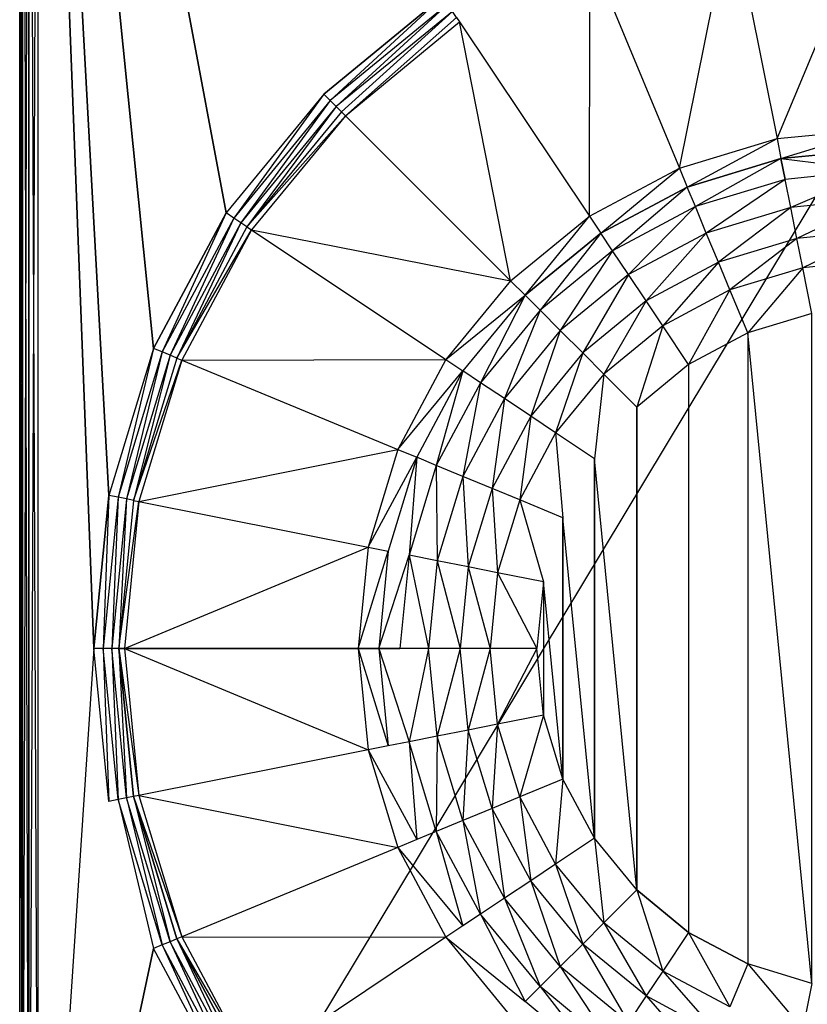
# Model space of a CAD drawing. Extents: x 0 to 0.6, y -0.5 to 0.
# Tile 2 of 7: x 0 to 0.17, y -0.392 to -0.179. Entities that reach past the tile are written whole.
import ezdxf

# ---------------------------------------------------------------- set-up
doc = ezdxf.new("R2010")
doc.units = 0
doc.layers.add('L0_WASHBASIN_N_3057_', color=7, linetype='CONTINUOUS')

msp = doc.modelspace()

# ---------------------------------------------------------------- linework, layer by layer
at = {"layer": 'L0_WASHBASIN_N_3057_', "color": 8}
for points, invisible_edges in [([(0, -0.004, 0.116), (0, -0.496, 0.004), (0, -0.496, 0.116), (0, -0.004, 0.116)], 13), ([(0, -0.496, 0.004), (0, -0.004, 0.116), (0, -0.004, 0.004), (0, -0.496, 0.004)], 10), ([(0.000586, -0.004, 0.119414), (0, -0.496, 0.118), (0.000586, -0.496, 0.119414), (0.000586, -0.004, 0.119414)], 13), ([(0, -0.496, 0.118), (0.000586, -0.004, 0.119414), (0, -0.004, 0.118), (0, -0.496, 0.118)], 10), ([(0, -0.004, 0.004), (0, -0.496, 0.002), (0, -0.496, 0.004), (0, -0.004, 0.004)], 13), ([(0, -0.496, 0.002), (0, -0.004, 0.004), (0, -0.004, 0.002), (0, -0.496, 0.002)], 10), ([(0, -0.004, 0.002), (0.000586, -0.496, 0.000586), (0, -0.496, 0.002), (0, -0.004, 0.002)], 13), ([(0.000586, -0.496, 0.000586), (0, -0.004, 0.002), (0.000586, -0.004, 0.000586), (0.000586, -0.496, 0.000586)], 10), ([(0, -0.004, 0.118), (0, -0.496, 0.116), (0, -0.496, 0.118), (0, -0.004, 0.118)], 13), ([(0, -0.496, 0.116), (0, -0.004, 0.118), (0, -0.004, 0.116), (0, -0.496, 0.116)], 10), ([(0.002, -0.496, 0.12), (0.000586, -0.004, 0.119414), (0.000586, -0.496, 0.119414), (0.002, -0.496, 0.12)], 13), ([(0.000586, -0.004, 0.119414), (0.002, -0.496, 0.12), (0.002, -0.004, 0.12), (0.000586, -0.004, 0.119414)], 10), ([(0.002, -0.004), (0.000586, -0.496, 0.000586), (0.000586, -0.004, 0.000586), (0.002, -0.004)], 13), ([(0.000586, -0.496, 0.000586), (0.002, -0.004), (0.002, -0.496), (0.000586, -0.496, 0.000586)], 10), ([(0.004, -0.496, 0.12), (0.002, -0.004, 0.12), (0.002, -0.496, 0.12), (0.004, -0.496, 0.12)], 13), ([(0.002, -0.004, 0.12), (0.004, -0.496, 0.12), (0.004, -0.004, 0.12), (0.002, -0.004, 0.12)], 10), ([(0.004, -0.004), (0.002, -0.496), (0.002, -0.004), (0.004, -0.004)], 13), ([(0.002, -0.496), (0.004, -0.004), (0.004, -0.496), (0.002, -0.496)], 10), ([(0.004, -0.496, 0.12), (0.015981, -0.315, 0.12), (0.004, -0.004, 0.12), (0.004, -0.496, 0.12)], 13), ([(0.091098, -0.174466, 0.12), (0.004, -0.004, 0.12), (0.065485, -0.195485, 0.12), (0.091098, -0.174466, 0.12)], 10), ([(0.065485, -0.195485, 0.12), (0.004, -0.004, 0.12), (0.044466, -0.221098, 0.12), (0.065485, -0.195485, 0.12)], 13), ([(0.044466, -0.221098, 0.12), (0.004, -0.004, 0.12), (0.028846, -0.250319, 0.12), (0.044466, -0.221098, 0.12)], 8), ([(0.028846, -0.250319, 0.12), (0.004, -0.004, 0.12), (0.019228, -0.282026, 0.12), (0.028846, -0.250319, 0.12)], 12), ([(0.019228, -0.282026, 0.12), (0.004, -0.004, 0.12), (0.015981, -0.315, 0.12), (0.019228, -0.282026, 0.12)], 8), ([(0.3, -0.004), (0.004, -0.496), (0.004, -0.004), (0.3, -0.004)], 13), ([(0.004, -0.496), (0.3, -0.004), (0.3, -0.496), (0.004, -0.496)], 10), ([(0.163131, -0.205085, 0.049034), (0.185052, -0.152579, 0.116951), (0.153307, -0.155698, 0.116945), (0.163131, -0.205085, 0.049034)], 10), ([(0.185052, -0.152579, 0.116951), (0.163131, -0.205085, 0.049034), (0.184943, -0.20293, 0.049029), (0.185052, -0.152579, 0.116951)], 13), ([(0.142107, -0.211462, 0.049034), (0.153307, -0.155698, 0.116945), (0.122838, -0.164941, 0.116945), (0.142107, -0.211462, 0.049034)], 10), ([(0.153307, -0.155698, 0.116945), (0.142107, -0.211462, 0.049034), (0.163131, -0.205085, 0.049034), (0.153307, -0.155698, 0.116945)], 13), ([(0.122838, -0.164941, 0.116945), (0.094098, -0.178965, 0.11856), (0.094757, -0.17995, 0.116945), (0.122838, -0.164941, 0.116945)], 13), ([(0.122732, -0.221818, 0.049034), (0.122838, -0.164941, 0.116945), (0.094757, -0.17995, 0.116945), (0.122732, -0.221818, 0.049034)], 10), ([(0.122838, -0.164941, 0.116945), (0.122732, -0.221818, 0.049034), (0.142107, -0.211462, 0.049034), (0.122838, -0.164941, 0.116945)], 13), ([(0.066906, -0.196906, 0.12), (0.091098, -0.174466, 0.12), (0.065485, -0.195485, 0.12), (0.066906, -0.196906, 0.12)], 13), ([(0.091098, -0.174466, 0.12), (0.066906, -0.196906, 0.12), (0.092214, -0.176137, 0.12), (0.091098, -0.174466, 0.12)], 10), ([(0.068198, -0.198199, 0.119578), (0.092214, -0.176137, 0.12), (0.066906, -0.196906, 0.12), (0.068198, -0.198199, 0.119578)], 13), ([(0.092214, -0.176137, 0.12), (0.068198, -0.198199, 0.119578), (0.093229, -0.177657, 0.119578), (0.092214, -0.176137, 0.12)], 10), ([(0.069306, -0.199312, 0.11856), (0.093229, -0.177657, 0.119578), (0.068198, -0.198199, 0.119578), (0.069306, -0.199312, 0.11856)], 13), ([(0.093229, -0.177657, 0.119578), (0.069306, -0.199312, 0.11856), (0.094098, -0.178965, 0.11856), (0.093229, -0.177657, 0.119578)], 10), ([(0.070144, -0.20015, 0.116945), (0.094098, -0.178965, 0.11856), (0.069306, -0.199312, 0.11856), (0.070144, -0.20015, 0.116945)], 10), ([(0.094098, -0.178965, 0.11856), (0.070144, -0.20015, 0.116945), (0.094757, -0.17995, 0.116945), (0.094098, -0.178965, 0.11856)], 13), ([(0.10575, -0.235756, 0.049034), (0.094757, -0.17995, 0.116945), (0.070144, -0.20015, 0.116945), (0.10575, -0.235756, 0.049034)], 10), ([(0.094757, -0.17995, 0.116945), (0.10575, -0.235756, 0.049034), (0.122732, -0.221818, 0.049034), (0.094757, -0.17995, 0.116945)], 13), ([(0.046137, -0.222214, 0.12), (0.065485, -0.195485, 0.12), (0.044466, -0.221098, 0.12), (0.046137, -0.222214, 0.12)], 13), ([(0.065485, -0.195485, 0.12), (0.046137, -0.222214, 0.12), (0.066906, -0.196906, 0.12), (0.065485, -0.195485, 0.12)], 10), ([(0.047655, -0.22323, 0.119578), (0.066906, -0.196906, 0.12), (0.046137, -0.222214, 0.12), (0.047655, -0.22323, 0.119578)], 13), ([(0.066906, -0.196906, 0.12), (0.047655, -0.22323, 0.119578), (0.068198, -0.198199, 0.119578), (0.066906, -0.196906, 0.12)], 10), ([(0.048959, -0.224104, 0.11856), (0.068198, -0.198199, 0.119578), (0.047655, -0.22323, 0.119578), (0.048959, -0.224104, 0.11856)], 13), ([(0.068198, -0.198199, 0.119578), (0.048959, -0.224104, 0.11856), (0.069306, -0.199312, 0.11856), (0.068198, -0.198199, 0.119578)], 10), ([(0.048959, -0.224104, 0.11856), (0.070144, -0.20015, 0.116945), (0.069306, -0.199312, 0.11856), (0.048959, -0.224104, 0.11856)], 10), ([(0.070144, -0.20015, 0.116945), (0.048959, -0.224104, 0.11856), (0.049944, -0.224763, 0.116945), (0.070144, -0.20015, 0.116945)], 13), ([(0.049944, -0.224763, 0.116945), (0.10575, -0.235756, 0.049034), (0.070144, -0.20015, 0.116945), (0.049944, -0.224763, 0.116945)], 10), ([(0.163989, -0.2094, 0.043084), (0.184943, -0.20293, 0.049029), (0.163131, -0.205085, 0.049034), (0.163989, -0.2094, 0.043084)], 10), ([(0.184943, -0.20293, 0.049029), (0.163989, -0.2094, 0.043084), (0.184994, -0.207331, 0.043084), (0.184943, -0.20293, 0.049029)], 13), ([(0.143791, -0.215527, 0.043084), (0.163131, -0.205085, 0.049034), (0.142107, -0.211462, 0.049034), (0.143791, -0.215527, 0.043084)], 10), ([(0.163131, -0.205085, 0.049034), (0.143791, -0.215527, 0.043084), (0.163989, -0.2094, 0.043084), (0.163131, -0.205085, 0.049034)], 13), ([(0.163989, -0.2094, 0.043084), (0.18505, -0.211894, 0.038469), (0.184994, -0.207331, 0.043084), (0.163989, -0.2094, 0.043084)], 10), ([(0.145539, -0.219747, 0.038469), (0.163989, -0.2094, 0.043084), (0.143791, -0.215527, 0.043084), (0.145539, -0.219747, 0.038469)], 13), ([(0.163989, -0.2094, 0.043084), (0.145539, -0.219747, 0.038469), (0.16488, -0.21388, 0.038469), (0.163989, -0.2094, 0.043084)], 10), ([(0.18505, -0.211894, 0.038469), (0.163989, -0.2094, 0.043084), (0.16488, -0.21388, 0.038469), (0.18505, -0.211894, 0.038469)], 13), ([(0.125176, -0.225477, 0.043084), (0.142107, -0.211462, 0.049034), (0.122732, -0.221818, 0.049034), (0.125176, -0.225477, 0.043084)], 10), ([(0.142107, -0.211462, 0.049034), (0.125176, -0.225477, 0.043084), (0.143791, -0.215527, 0.043084), (0.142107, -0.211462, 0.049034)], 13), ([(0.166083, -0.219929, 0.034556), (0.18505, -0.211894, 0.038469), (0.16488, -0.21388, 0.038469), (0.166083, -0.219929, 0.034556)], 13), ([(0.18505, -0.211894, 0.038469), (0.166083, -0.219929, 0.034556), (0.18521, -0.218045, 0.034556), (0.18505, -0.211894, 0.038469)], 10), ([(0.147899, -0.225445, 0.034556), (0.16488, -0.21388, 0.038469), (0.145539, -0.219747, 0.038469), (0.147899, -0.225445, 0.034556)], 13), ([(0.16488, -0.21388, 0.038469), (0.147899, -0.225445, 0.034556), (0.166083, -0.219929, 0.034556), (0.16488, -0.21388, 0.038469)], 10), ([(0.127714, -0.229275, 0.038469), (0.143791, -0.215527, 0.043084), (0.125176, -0.225477, 0.043084), (0.127714, -0.229275, 0.038469)], 13), ([(0.143791, -0.215527, 0.043084), (0.127714, -0.229275, 0.038469), (0.145539, -0.219747, 0.038469), (0.143791, -0.215527, 0.043084)], 10), ([(0.167415, -0.226626, 0.031941), (0.18521, -0.218045, 0.034556), (0.166083, -0.219929, 0.034556), (0.167415, -0.226626, 0.031941)], 13), ([(0.18521, -0.218045, 0.034556), (0.167415, -0.226626, 0.031941), (0.185449, -0.22485, 0.031941), (0.18521, -0.218045, 0.034556)], 10), ([(0.131141, -0.234403, 0.034556), (0.145539, -0.219747, 0.038469), (0.127714, -0.229275, 0.038469), (0.131141, -0.234403, 0.034556)], 13), ([(0.145539, -0.219747, 0.038469), (0.131141, -0.234403, 0.034556), (0.147899, -0.225445, 0.034556), (0.145539, -0.219747, 0.038469)], 10), ([(0.150512, -0.231753, 0.031941), (0.166083, -0.219929, 0.034556), (0.147899, -0.225445, 0.034556), (0.150512, -0.231753, 0.031941)], 13), ([(0.166083, -0.219929, 0.034556), (0.150512, -0.231753, 0.031941), (0.167415, -0.226626, 0.031941), (0.166083, -0.219929, 0.034556)], 10), ([(0.030703, -0.251088, 0.12), (0.044466, -0.221098, 0.12), (0.028846, -0.250319, 0.12), (0.030703, -0.251088, 0.12)], 13), ([(0.044466, -0.221098, 0.12), (0.030703, -0.251088, 0.12), (0.046137, -0.222214, 0.12), (0.044466, -0.221098, 0.12)], 10), ([(0.032391, -0.251788, 0.119578), (0.046137, -0.222214, 0.12), (0.030703, -0.251088, 0.12), (0.032391, -0.251788, 0.119578)], 13), ([(0.046137, -0.222214, 0.12), (0.032391, -0.251788, 0.119578), (0.047655, -0.22323, 0.119578), (0.046137, -0.222214, 0.12)], 10), ([(0.108861, -0.238867, 0.043084), (0.122732, -0.221818, 0.049034), (0.10575, -0.235756, 0.049034), (0.108861, -0.238867, 0.043084)], 10), ([(0.122732, -0.221818, 0.049034), (0.108861, -0.238867, 0.043084), (0.125176, -0.225477, 0.043084), (0.122732, -0.221818, 0.049034)], 13), ([(0.03384, -0.25239, 0.11856), (0.047655, -0.22323, 0.119578), (0.032391, -0.251788, 0.119578), (0.03384, -0.25239, 0.11856)], 13), ([(0.047655, -0.22323, 0.119578), (0.03384, -0.25239, 0.11856), (0.048959, -0.224104, 0.11856), (0.047655, -0.22323, 0.119578)], 10), ([(0.03384, -0.25239, 0.11856), (0.049944, -0.224763, 0.116945), (0.048959, -0.224104, 0.11856), (0.03384, -0.25239, 0.11856)], 10), ([(0.049944, -0.224763, 0.116945), (0.03384, -0.25239, 0.11856), (0.034935, -0.252844, 0.116945), (0.049944, -0.224763, 0.116945)], 13), ([(0.034935, -0.252844, 0.116945), (0.091812, -0.252738, 0.049034), (0.049944, -0.224763, 0.116945), (0.034935, -0.252844, 0.116945)], 10), ([(0.10575, -0.235756, 0.049034), (0.049944, -0.224763, 0.116945), (0.091812, -0.252738, 0.049034), (0.10575, -0.235756, 0.049034)], 13), ([(0.168673, -0.23295, 0.031023), (0.185449, -0.22485, 0.031941), (0.167415, -0.226626, 0.031941), (0.168673, -0.23295, 0.031023)], 13), ([(0.185449, -0.22485, 0.031941), (0.168673, -0.23295, 0.031023), (0.185731, -0.23127, 0.031023), (0.185449, -0.22485, 0.031941)], 10), ([(0.112091, -0.242097, 0.038469), (0.125176, -0.225477, 0.043084), (0.108861, -0.238867, 0.043084), (0.112091, -0.242097, 0.038469)], 13), ([(0.125176, -0.225477, 0.043084), (0.112091, -0.242097, 0.038469), (0.127714, -0.229275, 0.038469), (0.125176, -0.225477, 0.043084)], 10), ([(0.134934, -0.24008, 0.031941), (0.147899, -0.225445, 0.034556), (0.131141, -0.234403, 0.034556), (0.134934, -0.24008, 0.031941)], 13), ([(0.147899, -0.225445, 0.034556), (0.134934, -0.24008, 0.031941), (0.150512, -0.231753, 0.031941), (0.147899, -0.225445, 0.034556)], 10), ([(0.15298, -0.237711, 0.031023), (0.167415, -0.226626, 0.031941), (0.150512, -0.231753, 0.031941), (0.15298, -0.237711, 0.031023)], 13), ([(0.167415, -0.226626, 0.031941), (0.15298, -0.237711, 0.031023), (0.168673, -0.23295, 0.031023), (0.167415, -0.226626, 0.031941)], 10), ([(0.116452, -0.246458, 0.034556), (0.127714, -0.229275, 0.038469), (0.112091, -0.242097, 0.038469), (0.116452, -0.246458, 0.034556)], 13), ([(0.127714, -0.229275, 0.038469), (0.116452, -0.246458, 0.034556), (0.131141, -0.234403, 0.034556), (0.127714, -0.229275, 0.038469)], 10), ([(0.170634, -0.242806, 0.031023), (0.185731, -0.23127, 0.031023), (0.168673, -0.23295, 0.031023), (0.170634, -0.242806, 0.031023)], 13), ([(0.138517, -0.245442, 0.031023), (0.150512, -0.231753, 0.031941), (0.134934, -0.24008, 0.031941), (0.138517, -0.245442, 0.031023)], 13), ([(0.150512, -0.231753, 0.031941), (0.138517, -0.245442, 0.031023), (0.15298, -0.237711, 0.031023), (0.150512, -0.231753, 0.031941)], 10), ([(0.156825, -0.246994, 0.031023), (0.168673, -0.23295, 0.031023), (0.15298, -0.237711, 0.031023), (0.156825, -0.246994, 0.031023)], 13), ([(0.168673, -0.23295, 0.031023), (0.156825, -0.246994, 0.031023), (0.170634, -0.242806, 0.031023), (0.168673, -0.23295, 0.031023)], 10), ([(0.12128, -0.251286, 0.031941), (0.131141, -0.234403, 0.034556), (0.116452, -0.246458, 0.034556), (0.12128, -0.251286, 0.031941)], 13), ([(0.131141, -0.234403, 0.034556), (0.12128, -0.251286, 0.031941), (0.134934, -0.24008, 0.031941), (0.131141, -0.234403, 0.034556)], 10), ([(0.091812, -0.252738, 0.049034), (0.108861, -0.238867, 0.043084), (0.10575, -0.235756, 0.049034), (0.091812, -0.252738, 0.049034)], 10), ([(0.144099, -0.253797, 0.031023), (0.15298, -0.237711, 0.031023), (0.138517, -0.245442, 0.031023), (0.144099, -0.253797, 0.031023)], 13), ([(0.15298, -0.237711, 0.031023), (0.144099, -0.253797, 0.031023), (0.156825, -0.246994, 0.031023), (0.15298, -0.237711, 0.031023)], 10), ([(0.108861, -0.238867, 0.043084), (0.091812, -0.252738, 0.049034), (0.095471, -0.255182, 0.043084), (0.108861, -0.238867, 0.043084)], 13), ([(0.099269, -0.25772, 0.038469), (0.108861, -0.238867, 0.043084), (0.095471, -0.255182, 0.043084), (0.099269, -0.25772, 0.038469)], 13), ([(0.108861, -0.238867, 0.043084), (0.099269, -0.25772, 0.038469), (0.112091, -0.242097, 0.038469), (0.108861, -0.238867, 0.043084)], 10), ([(0.125839, -0.255845, 0.031023), (0.134934, -0.24008, 0.031941), (0.12128, -0.251286, 0.031941), (0.125839, -0.255845, 0.031023)], 13), ([(0.134934, -0.24008, 0.031941), (0.125839, -0.255845, 0.031023), (0.138517, -0.245442, 0.031023), (0.134934, -0.24008, 0.031941)], 10), ([(0.104397, -0.261147, 0.034556), (0.112091, -0.242097, 0.038469), (0.099269, -0.25772, 0.038469), (0.104397, -0.261147, 0.034556)], 13), ([(0.112091, -0.242097, 0.038469), (0.104397, -0.261147, 0.034556), (0.116452, -0.246458, 0.034556), (0.112091, -0.242097, 0.038469)], 10), ([(0.156825, -0.246994, 0.031023), (0.170634, -0.387194, 0.031023), (0.170634, -0.242806, 0.031023), (0.156825, -0.246994, 0.031023)], 9), ([(0.132945, -0.262951, 0.031023), (0.138517, -0.245442, 0.031023), (0.125839, -0.255845, 0.031023), (0.132945, -0.262951, 0.031023)], 13), ([(0.138517, -0.245442, 0.031023), (0.132945, -0.262951, 0.031023), (0.144099, -0.253797, 0.031023), (0.138517, -0.245442, 0.031023)], 10), ([(0.110074, -0.26494, 0.031941), (0.116452, -0.246458, 0.034556), (0.104397, -0.261147, 0.034556), (0.110074, -0.26494, 0.031941)], 13), ([(0.116452, -0.246458, 0.034556), (0.110074, -0.26494, 0.031941), (0.12128, -0.251286, 0.031941), (0.116452, -0.246458, 0.034556)], 10), ([(0.144099, -0.253797, 0.031023), (0.144099, -0.376203, 0.031023), (0.156825, -0.246994, 0.031023), (0.144099, -0.253797, 0.031023)], 10), ([(0.156825, -0.246994, 0.031023), (0.144099, -0.376203, 0.031023), (0.156825, -0.383006, 0.031023), (0.156825, -0.246994, 0.031023)], 13), ([(0.156825, -0.246994, 0.031023), (0.156825, -0.383006, 0.031023), (0.170634, -0.387194, 0.031023), (0.156825, -0.246994, 0.031023)], 10), ([(0.021199, -0.282418, 0.12), (0.028846, -0.250319, 0.12), (0.019228, -0.282026, 0.12), (0.021199, -0.282418, 0.12)], 13), ([(0.028846, -0.250319, 0.12), (0.021199, -0.282418, 0.12), (0.030703, -0.251088, 0.12), (0.028846, -0.250319, 0.12)], 10), ([(0.022991, -0.282775, 0.119578), (0.030703, -0.251088, 0.12), (0.021199, -0.282418, 0.12), (0.022991, -0.282775, 0.119578)], 13), ([(0.030703, -0.251088, 0.12), (0.022991, -0.282775, 0.119578), (0.032391, -0.251788, 0.119578), (0.030703, -0.251088, 0.12)], 10), ([(0.02453, -0.283082, 0.11856), (0.032391, -0.251788, 0.119578), (0.022991, -0.282775, 0.119578), (0.02453, -0.283082, 0.11856)], 13), ([(0.032391, -0.251788, 0.119578), (0.02453, -0.283082, 0.11856), (0.03384, -0.25239, 0.11856), (0.032391, -0.251788, 0.119578)], 10), ([(0.02453, -0.283082, 0.11856), (0.034935, -0.252844, 0.116945), (0.03384, -0.25239, 0.11856), (0.02453, -0.283082, 0.11856)], 10), ([(0.115436, -0.268523, 0.031023), (0.12128, -0.251286, 0.031941), (0.110074, -0.26494, 0.031941), (0.115436, -0.268523, 0.031023)], 13), ([(0.12128, -0.251286, 0.031941), (0.115436, -0.268523, 0.031023), (0.125839, -0.255845, 0.031023), (0.12128, -0.251286, 0.031941)], 10), ([(0.034935, -0.252844, 0.116945), (0.02453, -0.283082, 0.11856), (0.025692, -0.283313, 0.116945), (0.034935, -0.252844, 0.116945)], 13), ([(0.025692, -0.283313, 0.116945), (0.081456, -0.272113, 0.049034), (0.034935, -0.252844, 0.116945), (0.025692, -0.283313, 0.116945)], 10), ([(0.091812, -0.252738, 0.049034), (0.034935, -0.252844, 0.116945), (0.081456, -0.272113, 0.049034), (0.091812, -0.252738, 0.049034)], 13), ([(0.081456, -0.272113, 0.049034), (0.095471, -0.255182, 0.043084), (0.091812, -0.252738, 0.049034), (0.081456, -0.272113, 0.049034)], 10), ([(0.132945, -0.262951, 0.031023), (0.132945, -0.367049, 0.031023), (0.144099, -0.253797, 0.031023), (0.132945, -0.262951, 0.031023)], 10), ([(0.144099, -0.253797, 0.031023), (0.132945, -0.367049, 0.031023), (0.144099, -0.376203, 0.031023), (0.144099, -0.253797, 0.031023)], 13), ([(0.095471, -0.255182, 0.043084), (0.081456, -0.272113, 0.049034), (0.085521, -0.273797, 0.043084), (0.095471, -0.255182, 0.043084)], 13), ([(0.089741, -0.275545, 0.038469), (0.095471, -0.255182, 0.043084), (0.085521, -0.273797, 0.043084), (0.089741, -0.275545, 0.038469)], 13), ([(0.095471, -0.255182, 0.043084), (0.089741, -0.275545, 0.038469), (0.099269, -0.25772, 0.038469), (0.095471, -0.255182, 0.043084)], 10), ([(0.123791, -0.274105, 0.031023), (0.125839, -0.255845, 0.031023), (0.115436, -0.268523, 0.031023), (0.123791, -0.274105, 0.031023)], 13), ([(0.125839, -0.255845, 0.031023), (0.123791, -0.274105, 0.031023), (0.132945, -0.262951, 0.031023), (0.125839, -0.255845, 0.031023)], 10), ([(0.095439, -0.277905, 0.034556), (0.099269, -0.25772, 0.038469), (0.089741, -0.275545, 0.038469), (0.095439, -0.277905, 0.034556)], 13), ([(0.099269, -0.25772, 0.038469), (0.095439, -0.277905, 0.034556), (0.104397, -0.261147, 0.034556), (0.099269, -0.25772, 0.038469)], 10), ([(0.101747, -0.280518, 0.031941), (0.104397, -0.261147, 0.034556), (0.095439, -0.277905, 0.034556), (0.101747, -0.280518, 0.031941)], 13), ([(0.104397, -0.261147, 0.034556), (0.101747, -0.280518, 0.031941), (0.110074, -0.26494, 0.031941), (0.104397, -0.261147, 0.034556)], 10), ([(0.123791, -0.274105, 0.031023), (0.132945, -0.367049, 0.031023), (0.132945, -0.262951, 0.031023), (0.123791, -0.274105, 0.031023)], 13), ([(0.107705, -0.282986, 0.031023), (0.110074, -0.26494, 0.031941), (0.101747, -0.280518, 0.031941), (0.107705, -0.282986, 0.031023)], 13), ([(0.110074, -0.26494, 0.031941), (0.107705, -0.282986, 0.031023), (0.115436, -0.268523, 0.031023), (0.110074, -0.26494, 0.031941)], 10), ([(0.116988, -0.286831, 0.031023), (0.115436, -0.268523, 0.031023), (0.107705, -0.282986, 0.031023), (0.116988, -0.286831, 0.031023)], 13), ([(0.115436, -0.268523, 0.031023), (0.116988, -0.286831, 0.031023), (0.123791, -0.274105, 0.031023), (0.115436, -0.268523, 0.031023)], 10), ([(0.081456, -0.272113, 0.049034), (0.025692, -0.283313, 0.116945), (0.075079, -0.293137, 0.049034), (0.081456, -0.272113, 0.049034)], 13), ([(0.075079, -0.293137, 0.049034), (0.085521, -0.273797, 0.043084), (0.081456, -0.272113, 0.049034), (0.075079, -0.293137, 0.049034)], 10), ([(0.085521, -0.273797, 0.043084), (0.075079, -0.293137, 0.049034), (0.079394, -0.293995, 0.043084), (0.085521, -0.273797, 0.043084)], 13), ([(0.083874, -0.294886, 0.038469), (0.085521, -0.273797, 0.043084), (0.079394, -0.293995, 0.043084), (0.083874, -0.294886, 0.038469)], 13), ([(0.085521, -0.273797, 0.043084), (0.083874, -0.294886, 0.038469), (0.089741, -0.275545, 0.038469), (0.085521, -0.273797, 0.043084)], 10), ([(0.089923, -0.296089, 0.034556), (0.089741, -0.275545, 0.038469), (0.083874, -0.294886, 0.038469), (0.089923, -0.296089, 0.034556)], 13), ([(0.089741, -0.275545, 0.038469), (0.089923, -0.296089, 0.034556), (0.095439, -0.277905, 0.034556), (0.089741, -0.275545, 0.038469)], 10), ([(0.116988, -0.286831, 0.031023), (0.123791, -0.355895, 0.031023), (0.123791, -0.274105, 0.031023), (0.116988, -0.286831, 0.031023)], 13), ([(0.123791, -0.274105, 0.031023), (0.123791, -0.355895, 0.031023), (0.132945, -0.367049, 0.031023), (0.123791, -0.274105, 0.031023)], 10), ([(0.09662, -0.297421, 0.031941), (0.095439, -0.277905, 0.034556), (0.089923, -0.296089, 0.034556), (0.09662, -0.297421, 0.031941)], 13), ([(0.095439, -0.277905, 0.034556), (0.09662, -0.297421, 0.031941), (0.101747, -0.280518, 0.031941), (0.095439, -0.277905, 0.034556)], 10), ([(0.01799, -0.315, 0.12), (0.019228, -0.282026, 0.12), (0.015981, -0.315, 0.12), (0.01799, -0.315, 0.12)], 13), ([(0.019228, -0.282026, 0.12), (0.01799, -0.315, 0.12), (0.021199, -0.282418, 0.12), (0.019228, -0.282026, 0.12)], 10), ([(0.102944, -0.298679, 0.031023), (0.101747, -0.280518, 0.031941), (0.09662, -0.297421, 0.031941), (0.102944, -0.298679, 0.031023)], 13), ([(0.101747, -0.280518, 0.031941), (0.102944, -0.298679, 0.031023), (0.107705, -0.282986, 0.031023), (0.101747, -0.280518, 0.031941)], 10), ([(0.019817, -0.315, 0.119578), (0.021199, -0.282418, 0.12), (0.01799, -0.315, 0.12), (0.019817, -0.315, 0.119578)], 13), ([(0.021199, -0.282418, 0.12), (0.019817, -0.315, 0.119578), (0.022991, -0.282775, 0.119578), (0.021199, -0.282418, 0.12)], 10), ([(0.021386, -0.315, 0.11856), (0.022991, -0.282775, 0.119578), (0.019817, -0.315, 0.119578), (0.021386, -0.315, 0.11856)], 13), ([(0.022991, -0.282775, 0.119578), (0.021386, -0.315, 0.11856), (0.02453, -0.283082, 0.11856), (0.022991, -0.282775, 0.119578)], 10), ([(0.021386, -0.315, 0.11856), (0.025692, -0.283313, 0.116945), (0.02453, -0.283082, 0.11856), (0.021386, -0.315, 0.11856)], 10), ([(0.025692, -0.283313, 0.116945), (0.021386, -0.315, 0.11856), (0.022571, -0.315, 0.116945), (0.025692, -0.283313, 0.116945)], 13), ([(0.022571, -0.315, 0.116945), (0.075079, -0.293137, 0.049034), (0.025692, -0.283313, 0.116945), (0.022571, -0.315, 0.116945)], 10), ([(0.1128, -0.30064, 0.031023), (0.107705, -0.282986, 0.031023), (0.102944, -0.298679, 0.031023), (0.1128, -0.30064, 0.031023)], 13), ([(0.107705, -0.282986, 0.031023), (0.1128, -0.30064, 0.031023), (0.116988, -0.286831, 0.031023), (0.107705, -0.282986, 0.031023)], 10), ([(0.1128, -0.30064, 0.031023), (0.116988, -0.343169, 0.031023), (0.116988, -0.286831, 0.031023), (0.1128, -0.30064, 0.031023)], 13), ([(0.116988, -0.286831, 0.031023), (0.116988, -0.343169, 0.031023), (0.123791, -0.355895, 0.031023), (0.116988, -0.286831, 0.031023)], 10), ([(0.075079, -0.293137, 0.049034), (0.022571, -0.315, 0.116945), (0.072925, -0.315, 0.049034), (0.075079, -0.293137, 0.049034)], 13), ([(0.072925, -0.315, 0.049034), (0.079394, -0.293995, 0.043084), (0.075079, -0.293137, 0.049034), (0.072925, -0.315, 0.049034)], 10), ([(0.079394, -0.293995, 0.043084), (0.072925, -0.315, 0.049034), (0.077325, -0.315, 0.043084), (0.079394, -0.293995, 0.043084)], 13), ([(0.077325, -0.315, 0.043084), (0.083874, -0.294886, 0.038469), (0.079394, -0.293995, 0.043084), (0.077325, -0.315, 0.043084)], 10), ([(0.083874, -0.294886, 0.038469), (0.077325, -0.315, 0.043084), (0.081893, -0.315, 0.038469), (0.083874, -0.294886, 0.038469)], 13), ([(0.088061, -0.315, 0.034556), (0.083874, -0.294886, 0.038469), (0.081893, -0.315, 0.038469), (0.088061, -0.315, 0.034556)], 13), ([(0.083874, -0.294886, 0.038469), (0.088061, -0.315, 0.034556), (0.089923, -0.296089, 0.034556), (0.083874, -0.294886, 0.038469)], 10), ([(0.094888, -0.315, 0.031941), (0.089923, -0.296089, 0.034556), (0.088061, -0.315, 0.034556), (0.094888, -0.315, 0.031941)], 13), ([(0.089923, -0.296089, 0.034556), (0.094888, -0.315, 0.031941), (0.09662, -0.297421, 0.031941), (0.089923, -0.296089, 0.034556)], 10), ([(0.101337, -0.315, 0.031023), (0.09662, -0.297421, 0.031941), (0.094888, -0.315, 0.031941), (0.101337, -0.315, 0.031023)], 13), ([(0.09662, -0.297421, 0.031941), (0.101337, -0.315, 0.031023), (0.102944, -0.298679, 0.031023), (0.09662, -0.297421, 0.031941)], 10), ([(0.111385, -0.315, 0.031023), (0.102944, -0.298679, 0.031023), (0.101337, -0.315, 0.031023), (0.111385, -0.315, 0.031023)], 13), ([(0.102944, -0.298679, 0.031023), (0.111385, -0.315, 0.031023), (0.1128, -0.30064, 0.031023), (0.102944, -0.298679, 0.031023)], 10), ([(0.1128, -0.32936, 0.031023), (0.1128, -0.30064, 0.031023), (0.111385, -0.315, 0.031023), (0.1128, -0.32936, 0.031023)], 13), ([(0.1128, -0.30064, 0.031023), (0.1128, -0.32936, 0.031023), (0.116988, -0.343169, 0.031023), (0.1128, -0.30064, 0.031023)], 10), ([(0.015981, -0.315, 0.12), (0.004, -0.496, 0.12), (0.019228, -0.347974, 0.12), (0.015981, -0.315, 0.12)], 10), ([(0.019228, -0.347974, 0.12), (0.01799, -0.315, 0.12), (0.015981, -0.315, 0.12), (0.019228, -0.347974, 0.12)], 13), ([(0.021199, -0.347582, 0.12), (0.019817, -0.315, 0.119578), (0.01799, -0.315, 0.12), (0.021199, -0.347582, 0.12)], 13), ([(0.01799, -0.315, 0.12), (0.019228, -0.347974, 0.12), (0.021199, -0.347582, 0.12), (0.01799, -0.315, 0.12)], 10), ([(0.022991, -0.347225, 0.119578), (0.021386, -0.315, 0.11856), (0.019817, -0.315, 0.119578), (0.022991, -0.347225, 0.119578)], 13), ([(0.019817, -0.315, 0.119578), (0.021199, -0.347582, 0.12), (0.022991, -0.347225, 0.119578), (0.019817, -0.315, 0.119578)], 10), ([(0.021386, -0.315, 0.11856), (0.022991, -0.347225, 0.119578), (0.02453, -0.346918, 0.11856), (0.021386, -0.315, 0.11856)], 10), ([(0.025692, -0.346687, 0.116945), (0.021386, -0.315, 0.11856), (0.02453, -0.346918, 0.11856), (0.025692, -0.346687, 0.116945)], 13), ([(0.021386, -0.315, 0.11856), (0.025692, -0.346687, 0.116945), (0.022571, -0.315, 0.116945), (0.021386, -0.315, 0.11856)], 10), ([(0.075079, -0.336863, 0.049034), (0.022571, -0.315, 0.116945), (0.025692, -0.346687, 0.116945), (0.075079, -0.336863, 0.049034)], 13), ([(0.022571, -0.315, 0.116945), (0.075079, -0.336863, 0.049034), (0.072925, -0.315, 0.049034), (0.022571, -0.315, 0.116945)], 10), ([(0.079394, -0.336005, 0.043084), (0.072925, -0.315, 0.049034), (0.075079, -0.336863, 0.049034), (0.079394, -0.336005, 0.043084)], 13), ([(0.072925, -0.315, 0.049034), (0.079394, -0.336005, 0.043084), (0.077325, -0.315, 0.043084), (0.072925, -0.315, 0.049034)], 10), ([(0.083874, -0.335114, 0.038469), (0.077325, -0.315, 0.043084), (0.079394, -0.336005, 0.043084), (0.083874, -0.335114, 0.038469)], 13), ([(0.077325, -0.315, 0.043084), (0.083874, -0.335114, 0.038469), (0.081893, -0.315, 0.038469), (0.077325, -0.315, 0.043084)], 10), ([(0.083874, -0.335114, 0.038469), (0.088061, -0.315, 0.034556), (0.081893, -0.315, 0.038469), (0.083874, -0.335114, 0.038469)], 13), ([(0.088061, -0.315, 0.034556), (0.083874, -0.335114, 0.038469), (0.089923, -0.333911, 0.034556), (0.088061, -0.315, 0.034556)], 10), ([(0.089923, -0.333911, 0.034556), (0.094888, -0.315, 0.031941), (0.088061, -0.315, 0.034556), (0.089923, -0.333911, 0.034556)], 13), ([(0.094888, -0.315, 0.031941), (0.089923, -0.333911, 0.034556), (0.09662, -0.332579, 0.031941), (0.094888, -0.315, 0.031941)], 10), ([(0.09662, -0.332579, 0.031941), (0.101337, -0.315, 0.031023), (0.094888, -0.315, 0.031941), (0.09662, -0.332579, 0.031941)], 13), ([(0.101337, -0.315, 0.031023), (0.09662, -0.332579, 0.031941), (0.102944, -0.331321, 0.031023), (0.101337, -0.315, 0.031023)], 10), ([(0.102944, -0.331321, 0.031023), (0.111385, -0.315, 0.031023), (0.101337, -0.315, 0.031023), (0.102944, -0.331321, 0.031023)], 13), ([(0.111385, -0.315, 0.031023), (0.102944, -0.331321, 0.031023), (0.1128, -0.32936, 0.031023), (0.111385, -0.315, 0.031023)], 10), ([(0.107705, -0.347014, 0.031023), (0.1128, -0.32936, 0.031023), (0.102944, -0.331321, 0.031023), (0.107705, -0.347014, 0.031023)], 13), ([(0.1128, -0.32936, 0.031023), (0.107705, -0.347014, 0.031023), (0.116988, -0.343169, 0.031023), (0.1128, -0.32936, 0.031023)], 10), ([(0.095439, -0.352095, 0.034556), (0.09662, -0.332579, 0.031941), (0.089923, -0.333911, 0.034556), (0.095439, -0.352095, 0.034556)], 13), ([(0.09662, -0.332579, 0.031941), (0.095439, -0.352095, 0.034556), (0.101747, -0.349482, 0.031941), (0.09662, -0.332579, 0.031941)], 10), ([(0.101747, -0.349482, 0.031941), (0.102944, -0.331321, 0.031023), (0.09662, -0.332579, 0.031941), (0.101747, -0.349482, 0.031941)], 13), ([(0.102944, -0.331321, 0.031023), (0.101747, -0.349482, 0.031941), (0.107705, -0.347014, 0.031023), (0.102944, -0.331321, 0.031023)], 10), ([(0.085521, -0.356203, 0.043084), (0.083874, -0.335114, 0.038469), (0.079394, -0.336005, 0.043084), (0.085521, -0.356203, 0.043084)], 13), ([(0.089741, -0.354455, 0.038469), (0.089923, -0.333911, 0.034556), (0.083874, -0.335114, 0.038469), (0.089741, -0.354455, 0.038469)], 13), ([(0.083874, -0.335114, 0.038469), (0.085521, -0.356203, 0.043084), (0.089741, -0.354455, 0.038469), (0.083874, -0.335114, 0.038469)], 10), ([(0.089923, -0.333911, 0.034556), (0.089741, -0.354455, 0.038469), (0.095439, -0.352095, 0.034556), (0.089923, -0.333911, 0.034556)], 10), ([(0.025692, -0.346687, 0.116945), (0.081456, -0.357887, 0.049034), (0.075079, -0.336863, 0.049034), (0.025692, -0.346687, 0.116945)], 10), ([(0.075079, -0.336863, 0.049034), (0.085521, -0.356203, 0.043084), (0.079394, -0.336005, 0.043084), (0.075079, -0.336863, 0.049034)], 10), ([(0.085521, -0.356203, 0.043084), (0.075079, -0.336863, 0.049034), (0.081456, -0.357887, 0.049034), (0.085521, -0.356203, 0.043084)], 13), ([(0.115436, -0.361477, 0.031023), (0.116988, -0.343169, 0.031023), (0.107705, -0.347014, 0.031023), (0.115436, -0.361477, 0.031023)], 13), ([(0.116988, -0.343169, 0.031023), (0.115436, -0.361477, 0.031023), (0.123791, -0.355895, 0.031023), (0.116988, -0.343169, 0.031023)], 10), ([(0.019228, -0.347974, 0.12), (0.004, -0.496, 0.12), (0.028846, -0.379681, 0.12), (0.019228, -0.347974, 0.12)], 13), ([(0.028846, -0.379681, 0.12), (0.021199, -0.347582, 0.12), (0.019228, -0.347974, 0.12), (0.028846, -0.379681, 0.12)], 13), ([(0.030703, -0.378912, 0.12), (0.022991, -0.347225, 0.119578), (0.021199, -0.347582, 0.12), (0.030703, -0.378912, 0.12)], 13), ([(0.021199, -0.347582, 0.12), (0.028846, -0.379681, 0.12), (0.030703, -0.378912, 0.12), (0.021199, -0.347582, 0.12)], 10), ([(0.032391, -0.378212, 0.119578), (0.02453, -0.346918, 0.11856), (0.022991, -0.347225, 0.119578), (0.032391, -0.378212, 0.119578)], 13), ([(0.022991, -0.347225, 0.119578), (0.030703, -0.378912, 0.12), (0.032391, -0.378212, 0.119578), (0.022991, -0.347225, 0.119578)], 10), ([(0.02453, -0.346918, 0.11856), (0.034935, -0.377156, 0.116945), (0.025692, -0.346687, 0.116945), (0.02453, -0.346918, 0.11856)], 10), ([(0.02453, -0.346918, 0.11856), (0.032391, -0.378212, 0.119578), (0.03384, -0.37761, 0.11856), (0.02453, -0.346918, 0.11856)], 10), ([(0.034935, -0.377156, 0.116945), (0.02453, -0.346918, 0.11856), (0.03384, -0.37761, 0.11856), (0.034935, -0.377156, 0.116945)], 13), ([(0.081456, -0.357887, 0.049034), (0.025692, -0.346687, 0.116945), (0.034935, -0.377156, 0.116945), (0.081456, -0.357887, 0.049034)], 13), ([(0.110074, -0.36506, 0.031941), (0.107705, -0.347014, 0.031023), (0.101747, -0.349482, 0.031941), (0.110074, -0.36506, 0.031941)], 13), ([(0.107705, -0.347014, 0.031023), (0.110074, -0.36506, 0.031941), (0.115436, -0.361477, 0.031023), (0.107705, -0.347014, 0.031023)], 10), ([(0.104397, -0.368853, 0.034556), (0.101747, -0.349482, 0.031941), (0.095439, -0.352095, 0.034556), (0.104397, -0.368853, 0.034556)], 13), ([(0.101747, -0.349482, 0.031941), (0.104397, -0.368853, 0.034556), (0.110074, -0.36506, 0.031941), (0.101747, -0.349482, 0.031941)], 10), ([(0.099269, -0.37228, 0.038469), (0.095439, -0.352095, 0.034556), (0.089741, -0.354455, 0.038469), (0.099269, -0.37228, 0.038469)], 13), ([(0.095439, -0.352095, 0.034556), (0.099269, -0.37228, 0.038469), (0.104397, -0.368853, 0.034556), (0.095439, -0.352095, 0.034556)], 10), ([(0.095471, -0.374818, 0.043084), (0.089741, -0.354455, 0.038469), (0.085521, -0.356203, 0.043084), (0.095471, -0.374818, 0.043084)], 13), ([(0.089741, -0.354455, 0.038469), (0.095471, -0.374818, 0.043084), (0.099269, -0.37228, 0.038469), (0.089741, -0.354455, 0.038469)], 10), ([(0.081456, -0.357887, 0.049034), (0.095471, -0.374818, 0.043084), (0.085521, -0.356203, 0.043084), (0.081456, -0.357887, 0.049034)], 10), ([(0.125839, -0.374155, 0.031023), (0.123791, -0.355895, 0.031023), (0.115436, -0.361477, 0.031023), (0.125839, -0.374155, 0.031023)], 13), ([(0.123791, -0.355895, 0.031023), (0.125839, -0.374155, 0.031023), (0.132945, -0.367049, 0.031023), (0.123791, -0.355895, 0.031023)], 10), ([(0.034935, -0.377156, 0.116945), (0.091812, -0.377262, 0.049034), (0.081456, -0.357887, 0.049034), (0.034935, -0.377156, 0.116945)], 10), ([(0.095471, -0.374818, 0.043084), (0.081456, -0.357887, 0.049034), (0.091812, -0.377262, 0.049034), (0.095471, -0.374818, 0.043084)], 13), ([(0.12128, -0.378714, 0.031941), (0.115436, -0.361477, 0.031023), (0.110074, -0.36506, 0.031941), (0.12128, -0.378714, 0.031941)], 13), ([(0.115436, -0.361477, 0.031023), (0.12128, -0.378714, 0.031941), (0.125839, -0.374155, 0.031023), (0.115436, -0.361477, 0.031023)], 10), ([(0.116452, -0.383542, 0.034556), (0.110074, -0.36506, 0.031941), (0.104397, -0.368853, 0.034556), (0.116452, -0.383542, 0.034556)], 13), ([(0.110074, -0.36506, 0.031941), (0.116452, -0.383542, 0.034556), (0.12128, -0.378714, 0.031941), (0.110074, -0.36506, 0.031941)], 10), ([(0.138517, -0.384558, 0.031023), (0.132945, -0.367049, 0.031023), (0.125839, -0.374155, 0.031023), (0.138517, -0.384558, 0.031023)], 13), ([(0.132945, -0.367049, 0.031023), (0.138517, -0.384558, 0.031023), (0.144099, -0.376203, 0.031023), (0.132945, -0.367049, 0.031023)], 10), ([(0.112091, -0.387903, 0.038469), (0.104397, -0.368853, 0.034556), (0.099269, -0.37228, 0.038469), (0.112091, -0.387903, 0.038469)], 13), ([(0.104397, -0.368853, 0.034556), (0.112091, -0.387903, 0.038469), (0.116452, -0.383542, 0.034556), (0.104397, -0.368853, 0.034556)], 10), ([(0.108861, -0.391133, 0.043084), (0.099269, -0.37228, 0.038469), (0.095471, -0.374818, 0.043084), (0.108861, -0.391133, 0.043084)], 13), ([(0.099269, -0.37228, 0.038469), (0.108861, -0.391133, 0.043084), (0.112091, -0.387903, 0.038469), (0.099269, -0.37228, 0.038469)], 10), ([(0.091812, -0.377262, 0.049034), (0.108861, -0.391133, 0.043084), (0.095471, -0.374818, 0.043084), (0.091812, -0.377262, 0.049034)], 10), ([(0.134934, -0.38992, 0.031941), (0.125839, -0.374155, 0.031023), (0.12128, -0.378714, 0.031941), (0.134934, -0.38992, 0.031941)], 13), ([(0.125839, -0.374155, 0.031023), (0.134934, -0.38992, 0.031941), (0.138517, -0.384558, 0.031023), (0.125839, -0.374155, 0.031023)], 10), ([(0.047655, -0.40677, 0.119578), (0.03384, -0.37761, 0.11856), (0.032391, -0.378212, 0.119578), (0.047655, -0.40677, 0.119578)], 13), ([(0.03384, -0.37761, 0.11856), (0.049944, -0.405237, 0.116945), (0.034935, -0.377156, 0.116945), (0.03384, -0.37761, 0.11856)], 10), ([(0.03384, -0.37761, 0.11856), (0.047655, -0.40677, 0.119578), (0.048959, -0.405896, 0.11856), (0.03384, -0.37761, 0.11856)], 10), ([(0.049944, -0.405237, 0.116945), (0.03384, -0.37761, 0.11856), (0.048959, -0.405896, 0.11856), (0.049944, -0.405237, 0.116945)], 13), ([(0.091812, -0.377262, 0.049034), (0.034935, -0.377156, 0.116945), (0.049944, -0.405237, 0.116945), (0.091812, -0.377262, 0.049034)], 13), ([(0.049944, -0.405237, 0.116945), (0.10575, -0.394244, 0.049034), (0.091812, -0.377262, 0.049034), (0.049944, -0.405237, 0.116945)], 10), ([(0.108861, -0.391133, 0.043084), (0.091812, -0.377262, 0.049034), (0.10575, -0.394244, 0.049034), (0.108861, -0.391133, 0.043084)], 13), ([(0.15298, -0.392289, 0.031023), (0.144099, -0.376203, 0.031023), (0.138517, -0.384558, 0.031023), (0.15298, -0.392289, 0.031023)], 13), ([(0.144099, -0.376203, 0.031023), (0.15298, -0.392289, 0.031023), (0.156825, -0.383006, 0.031023), (0.144099, -0.376203, 0.031023)], 10), ([(0.028846, -0.379681, 0.12), (0.004, -0.496, 0.12), (0.044466, -0.408902, 0.12), (0.028846, -0.379681, 0.12)], 10), ([(0.044466, -0.408902, 0.12), (0.030703, -0.378912, 0.12), (0.028846, -0.379681, 0.12), (0.044466, -0.408902, 0.12)], 13), ([(0.046137, -0.407786, 0.12), (0.032391, -0.378212, 0.119578), (0.030703, -0.378912, 0.12), (0.046137, -0.407786, 0.12)], 13), ([(0.030703, -0.378912, 0.12), (0.044466, -0.408902, 0.12), (0.046137, -0.407786, 0.12), (0.030703, -0.378912, 0.12)], 10), ([(0.032391, -0.378212, 0.119578), (0.046137, -0.407786, 0.12), (0.047655, -0.40677, 0.119578), (0.032391, -0.378212, 0.119578)], 10), ([(0.131141, -0.395597, 0.034556), (0.12128, -0.378714, 0.031941), (0.116452, -0.383542, 0.034556), (0.131141, -0.395597, 0.034556)], 13), ([(0.12128, -0.378714, 0.031941), (0.131141, -0.395597, 0.034556), (0.134934, -0.38992, 0.031941), (0.12128, -0.378714, 0.031941)], 10), ([(0.127714, -0.400725, 0.038469), (0.116452, -0.383542, 0.034556), (0.112091, -0.387903, 0.038469), (0.127714, -0.400725, 0.038469)], 13), ([(0.116452, -0.383542, 0.034556), (0.127714, -0.400725, 0.038469), (0.131141, -0.395597, 0.034556), (0.116452, -0.383542, 0.034556)], 10), ([(0.168673, -0.39705, 0.031023), (0.156825, -0.383006, 0.031023), (0.15298, -0.392289, 0.031023), (0.168673, -0.39705, 0.031023)], 13), ([(0.156825, -0.383006, 0.031023), (0.168673, -0.39705, 0.031023), (0.170634, -0.387194, 0.031023), (0.156825, -0.383006, 0.031023)], 10), ([(0.150512, -0.398247, 0.031941), (0.138517, -0.384558, 0.031023), (0.134934, -0.38992, 0.031941), (0.150512, -0.398247, 0.031941)], 13), ([(0.138517, -0.384558, 0.031023), (0.150512, -0.398247, 0.031941), (0.15298, -0.392289, 0.031023), (0.138517, -0.384558, 0.031023)], 10), ([(0.125176, -0.404523, 0.043084), (0.112091, -0.387903, 0.038469), (0.108861, -0.391133, 0.043084), (0.125176, -0.404523, 0.043084)], 13), ([(0.112091, -0.387903, 0.038469), (0.125176, -0.404523, 0.043084), (0.127714, -0.400725, 0.038469), (0.112091, -0.387903, 0.038469)], 10), ([(0.185731, -0.39873, 0.031023), (0.170634, -0.387194, 0.031023), (0.168673, -0.39705, 0.031023), (0.185731, -0.39873, 0.031023)], 13), ([(0.147899, -0.404555, 0.034556), (0.134934, -0.38992, 0.031941), (0.131141, -0.395597, 0.034556), (0.147899, -0.404555, 0.034556)], 13), ([(0.134934, -0.38992, 0.031941), (0.147899, -0.404555, 0.034556), (0.150512, -0.398247, 0.031941), (0.134934, -0.38992, 0.031941)], 10), ([(0.10575, -0.394244, 0.049034), (0.125176, -0.404523, 0.043084), (0.108861, -0.391133, 0.043084), (0.10575, -0.394244, 0.049034)], 13)]:
    msp.add_3dface(points, dxfattribs=dict(at, invisible_edges=invisible_edges))

doc.saveas('drawing.dxf')
